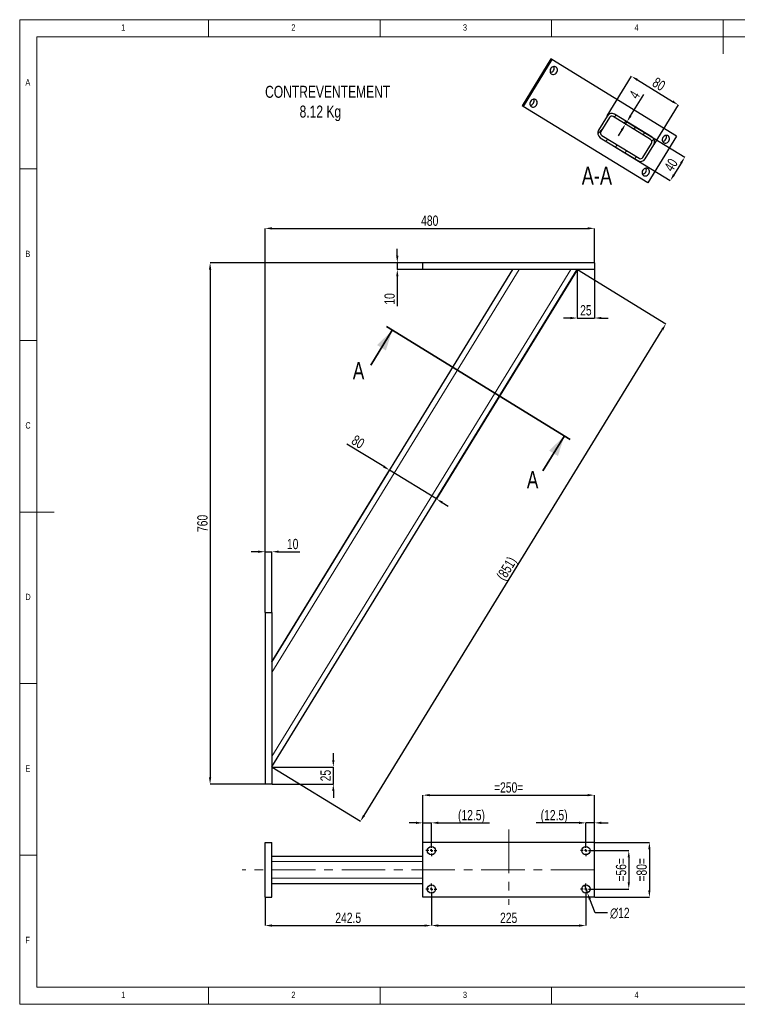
# Model space of a CAD drawing. Header units: millimetres. Extents: x 5 to 415, y 5 to 292.
# Tile 1 of 2: x 5 to 214, y 5 to 292. Entities that reach past the tile are written whole.
import ezdxf

# ---------------------------------------------------------------- set-up
doc = ezdxf.new("R2010")
doc.units = ezdxf.units.MM
doc.header["$PDSIZE"] = -1
doc.linetypes.add('CENTERX2', pattern=[20.32, 12.7, -2.54, 2.54, -2.54])
for name, color, linetype in [('COTES', 1, 'Continuous'), ('NOTES', 6, 'Continuous'), ('TRAIT-FINS', 9, 'Continuous'), ('TRAIT-MIXTES', 3, 'CENTERX2')]:
    doc.layers.add(name, color=color, linetype=linetype)
doc.layers.add('TRAIT-FORT', color=4, linetype='Continuous', lineweight=25)
doc.styles.add('SLDTEXTSTYLE0', font='TXT', dxfattribs={"width": 0.75})
doc.dimstyles.new('SLDDIMSTYLE0', dxfattribs={"dimtxt": 3, "dimasz": 2, "dimexe": 0, "dimexo": 0.0625, "dimgap": 0.75, "dimtad": 1, "dimlfac": 5, "dimrnd": 1e-09, "dimzin": 12, "dimdsep": 46, "dimtxsty": 'SLDTEXTSTYLE0', "dimsah": 1, "dimcen": 0.09, "dimadec": 0, "dimazin": 3, "dimtfac": 1, "dimtmove": 0, "dimatfit": 0, "dimfxl": 1, "dimfrac": 2, "dimtolj": 1, "dimtzin": 12, "dimarcsym": 0})
doc.dimstyles.new('SLDDIMSTYLE1', dxfattribs={"dimtxt": 3, "dimasz": 2, "dimexe": 0, "dimexo": 0.0625, "dimgap": 0.75, "dimtad": 1, "dimlfac": 5, "dimrnd": 1e-09, "dimzin": 12, "dimdsep": 46, "dimtxsty": 'SLDTEXTSTYLE0', "dimsah": 1, "dimcen": 0.09, "dimadec": 0, "dimazin": 3, "dimtfac": 1, "dimtofl": 0, "dimtmove": 0, "dimatfit": 3, "dimfxl": 1, "dimfrac": 2, "dimtolj": 1, "dimtzin": 12, "dimarcsym": 0})
doc.dimstyles.new('SLDDIMSTYLE2', dxfattribs={"dimtxt": 3, "dimasz": 2, "dimexe": 0, "dimexo": 0.0625, "dimgap": 0.75, "dimtad": 1, "dimdec": 0, "dimlfac": 5, "dimrnd": 1e-09, "dimzin": 12, "dimdsep": 46, "dimtxsty": 'SLDTEXTSTYLE0', "dimsah": 1, "dimcen": 0.09, "dimadec": 0, "dimazin": 3, "dimtfac": 1, "dimtdec": 0, "dimtofl": 0, "dimtmove": 0, "dimatfit": 3, "dimfxl": 1, "dimfrac": 2, "dimtolj": 1, "dimtzin": 12, "dimarcsym": 0})
doc.dimstyles.new('SLDDIMSTYLE3', dxfattribs={"dimtxt": 3, "dimasz": 2, "dimexe": 0, "dimexo": 0.0625, "dimgap": 0.75, "dimtad": 1, "dimdec": 0, "dimlfac": 5, "dimrnd": 1e-09, "dimzin": 12, "dimdsep": 46, "dimtxsty": 'SLDTEXTSTYLE0', "dimsah": 1, "dimcen": 0.09, "dimadec": 0, "dimazin": 3, "dimtfac": 1, "dimtdec": 0, "dimtmove": 0, "dimatfit": 0, "dimfxl": 1, "dimfrac": 2, "dimtolj": 1, "dimtzin": 12, "dimarcsym": 0})
doc.dimstyles.new('SLDDIMSTYLE4', dxfattribs={"dimtxt": 3, "dimasz": 2, "dimexe": 0, "dimexo": 0.0625, "dimgap": 0.75, "dimtad": 0, "dimtih": 1, "dimtoh": 1, "dimlfac": 5, "dimrnd": 1e-09, "dimzin": 12, "dimdsep": 46, "dimtxsty": 'SLDTEXTSTYLE0', "dimblk1": 'NONE', "dimsah": 1, "dimcen": 0, "dimadec": 0, "dimazin": 3, "dimtfac": 1, "dimtmove": 0, "dimatfit": 3, "dimldrblk": 'NONE', "dimfxl": 1, "dimfrac": 2, "dimtolj": 1, "dimtzin": 12, "dimarcsym": 0})

# ---------------------------------------------------------------- blocks, each defined once
blk = doc.blocks.new('_D')
at = {"layer": 'COTES', "color": 0, "lineweight": -2, "transparency": 16777216}
for p, q in [((74.48, 136.92), (72.48, 136.92)), ((76.48, 119.24), (76.48, 136.92)), ((76.48, 136.92), (78.48, 136.92)), ((78.48, 119.24), (78.48, 136.92)), ((80.48, 136.92), (86.61, 136.92))]:
    blk.add_line(p, q, dxfattribs=at)
at = {"layer": 'COTES', "color": 0, "transparency": 16777216}
for points in [[(74.48, 137.26), (74.48, 136.59), (76.48, 136.92)], [(80.48, 137.26), (80.48, 136.59), (78.48, 136.92)]]:
    blk.add_solid(points, dxfattribs=at)
at = {"layer": 'Defpoints', "color": 0, "transparency": 16777216}
for p in [(78.48, 136.92), (76.48, 119.17), (78.48, 119.17)]:
    blk.add_point(p, dxfattribs=at)
at = {"layer": 'COTES', "color": 0, "transparency": 16777216, "insert": (84.54, 140.67), "char_height": 3, "attachment_point": 2, "style": 'SLDTEXTSTYLE0'}
blk.add_mtext('\\A1;10', dxfattribs=at)
blk = doc.blocks.new('_D_1')
at = {"layer": 'COTES', "color": 0, "lineweight": -2, "transparency": 16777216}
for p, q in [((115.03, 223.17), (115.03, 225.17)), ((122.42, 221.17), (115.03, 221.17)), ((115.03, 221.17), (115.03, 219.17)), ((122.42, 219.17), (115.03, 219.17)), ((115.03, 217.17), (115.03, 208.54))]:
    blk.add_line(p, q, dxfattribs=at)
at = {"layer": 'COTES', "color": 0, "transparency": 16777216}
for points in [[(114.69, 223.17), (115.36, 223.17), (115.03, 221.17)], [(114.69, 217.17), (115.36, 217.17), (115.03, 219.17)]]:
    blk.add_solid(points, dxfattribs=at)
at = {"layer": 'Defpoints', "color": 0, "transparency": 16777216}
for p in [(122.48, 221.17), (115.03, 219.17), (122.48, 219.17)]:
    blk.add_point(p, dxfattribs=at)
at = {"layer": 'COTES', "color": 0, "transparency": 16777216, "insert": (111.28, 210.61), "char_height": 3, "attachment_point": 2, "rotation": 90, "style": 'SLDTEXTSTYLE0'}
blk.add_mtext('\\A1;10', dxfattribs=at)
blk = doc.blocks.new('_D_2')
at = {"layer": 'COTES', "color": 0, "lineweight": -2, "transparency": 16777216}
for p, q in [((76.48, 119.24), (76.48, 231.17)), ((78.48, 231.17), (170.48, 231.17)), ((172.48, 221.24), (172.48, 231.17))]:
    blk.add_line(p, q, dxfattribs=at)
at = {"layer": 'COTES', "color": 0, "transparency": 16777216}
for points in [[(78.48, 231.51), (78.48, 230.84), (76.48, 231.17)], [(170.48, 231.51), (170.48, 230.84), (172.48, 231.17)]]:
    blk.add_solid(points, dxfattribs=at)
at = {"layer": 'Defpoints', "color": 0, "transparency": 16777216}
for p in [(172.48, 231.17), (172.48, 221.17), (76.48, 119.17)]:
    blk.add_point(p, dxfattribs=at)
at = {"layer": 'COTES', "color": 0, "transparency": 16777216, "insert": (124.48, 234.92), "char_height": 3, "attachment_point": 2, "style": 'SLDTEXTSTYLE0'}
blk.add_mtext('\\A1;480', dxfattribs=at)
blk = doc.blocks.new('_D_3')
at = {"layer": 'COTES', "color": 0, "lineweight": -2, "transparency": 16777216}
for p, q in [((122.42, 221.17), (60.48, 221.17)), ((60.48, 219.17), (60.48, 71.17)), ((76.42, 69.17), (60.48, 69.17))]:
    blk.add_line(p, q, dxfattribs=at)
at = {"layer": 'COTES', "color": 0, "transparency": 16777216}
for points in [[(60.15, 219.17), (60.81, 219.17), (60.48, 221.17)], [(60.15, 71.17), (60.81, 71.17), (60.48, 69.17)]]:
    blk.add_solid(points, dxfattribs=at)
at = {"layer": 'Defpoints', "color": 0, "transparency": 16777216}
for p in [(122.48, 221.17), (60.48, 69.17), (76.48, 69.17)]:
    blk.add_point(p, dxfattribs=at)
at = {"layer": 'COTES', "color": 0, "transparency": 16777216, "insert": (56.73, 145.17), "char_height": 3, "attachment_point": 2, "rotation": 90, "style": 'SLDTEXTSTYLE0'}
blk.add_mtext('\\A1;760', dxfattribs=at)
blk = doc.blocks.new('_D_4')
at = {"layer": 'COTES', "color": 0, "lineweight": -2, "transparency": 16777216}
for p, q in [((167.53, 219.14), (193.28, 203.34)), ((105.33, 60.04), (192.23, 201.64)), ((78.53, 74.14), (104.28, 58.34))]:
    blk.add_line(p, q, dxfattribs=at)
at = {"layer": 'COTES', "color": 0, "transparency": 16777216}
for points in [[(191.95, 201.81), (192.52, 201.46), (193.28, 203.34)], [(105.04, 60.22), (105.61, 59.87), (104.28, 58.34)]]:
    blk.add_solid(points, dxfattribs=at)
at = {"layer": 'Defpoints', "color": 0, "transparency": 16777216}
for p in [(167.48, 219.17), (193.28, 203.34), (78.48, 74.17)]:
    blk.add_point(p, dxfattribs=at)
at = {"layer": 'COTES', "color": 0, "transparency": 16777216, "insert": (145.58, 132.8), "char_height": 3, "attachment_point": 2, "rotation": 58.4587, "style": 'SLDTEXTSTYLE0'}
blk.add_mtext('\\A1;(851)', dxfattribs=at)
blk = doc.blocks.new('_D_5')
at = {"layer": 'COTES', "color": 0, "lineweight": -2, "transparency": 16777216}
for p, q in [((167.48, 219.11), (167.48, 205.04)), ((172.48, 219.11), (172.48, 205.04)), ((165.48, 205.04), (163.48, 205.04)), ((167.48, 205.04), (172.48, 205.04)), ((174.48, 205.04), (176.48, 205.04))]:
    blk.add_line(p, q, dxfattribs=at)
at = {"layer": 'COTES', "color": 0, "transparency": 16777216}
for points in [[(165.48, 205.37), (165.48, 204.7), (167.48, 205.04)], [(174.48, 205.37), (174.48, 204.7), (172.48, 205.04)]]:
    blk.add_solid(points, dxfattribs=at)
at = {"layer": 'Defpoints', "color": 0, "transparency": 16777216}
for p in [(167.48, 219.17), (172.48, 219.17), (172.48, 205.04)]:
    blk.add_point(p, dxfattribs=at)
at = {"layer": 'COTES', "color": 0, "transparency": 16777216, "insert": (169.98, 208.79), "char_height": 3, "attachment_point": 2, "style": 'SLDTEXTSTYLE0'}
blk.add_mtext('\\A1;25', dxfattribs=at)
blk = doc.blocks.new('_D_6')
at = {"layer": 'COTES', "color": 0, "lineweight": -2, "transparency": 16777216}
for p, q in [((96.39, 76.17), (96.39, 78.17)), ((78.54, 74.17), (96.39, 74.17)), ((96.39, 69.17), (96.39, 74.17)), ((78.54, 69.17), (96.39, 69.17)), ((96.39, 67.17), (96.39, 65.17))]:
    blk.add_line(p, q, dxfattribs=at)
at = {"layer": 'COTES', "color": 0, "transparency": 16777216}
for points in [[(96.05, 76.17), (96.72, 76.17), (96.39, 74.17)], [(96.05, 67.17), (96.72, 67.17), (96.39, 69.17)]]:
    blk.add_solid(points, dxfattribs=at)
at = {"layer": 'Defpoints', "color": 0, "transparency": 16777216}
for p in [(78.48, 74.17), (96.39, 74.17), (78.48, 69.17)]:
    blk.add_point(p, dxfattribs=at)
at = {"layer": 'COTES', "color": 0, "transparency": 16777216, "insert": (92.64, 71.67), "char_height": 3, "attachment_point": 2, "rotation": 90, "style": 'SLDTEXTSTYLE0'}
blk.add_mtext('\\A1;25', dxfattribs=at)
blk = doc.blocks.new('_D_7')
at = {"layer": 'COTES', "color": 0, "lineweight": -2, "transparency": 16777216}
for p, q in [((167.45, 219.12), (126.44, 152.31)), ((111.1, 161.72), (100.35, 168.32)), ((78.51, 104.81), (112.8, 160.68)), ((126.44, 152.31), (112.8, 160.68)), ((128.14, 151.26), (129.85, 150.21))]:
    blk.add_line(p, q, dxfattribs=at)
at = {"layer": 'COTES', "color": 0, "transparency": 16777216}
for points in [[(111.27, 162.01), (110.92, 161.44), (112.8, 160.68)], [(128.32, 151.54), (127.97, 150.97), (126.44, 152.31)]]:
    blk.add_solid(points, dxfattribs=at)
at = {"layer": 'Defpoints', "color": 0, "transparency": 16777216}
for p in [(167.48, 219.17), (112.8, 160.68), (78.48, 104.76)]:
    blk.add_point(p, dxfattribs=at)
at = {"layer": 'COTES', "color": 0, "transparency": 16777216, "insert": (104.39, 170.24), "char_height": 3, "attachment_point": 2, "rotation": 328.4587, "style": 'SLDTEXTSTYLE0'}
blk.add_mtext('\\A1;80', dxfattribs=at)
blk = doc.blocks.new('_D_17')
at = {"layer": 'COTES', "color": 0, "lineweight": -2, "transparency": 16777216}
for p, q in [((76.48, 36.14), (76.48, 27.95)), ((124.98, 36.94), (124.98, 27.95)), ((78.48, 27.95), (122.98, 27.95))]:
    blk.add_line(p, q, dxfattribs=at)
at = {"layer": 'COTES', "color": 0, "transparency": 16777216}
for points in [[(78.48, 28.29), (78.48, 27.62), (76.48, 27.95)], [(122.98, 28.29), (122.98, 27.62), (124.98, 27.95)]]:
    blk.add_solid(points, dxfattribs=at)
at = {"layer": 'Defpoints', "color": 0, "transparency": 16777216}
for p in [(76.48, 36.2), (124.98, 37), (124.98, 27.95)]:
    blk.add_point(p, dxfattribs=at)
at = {"layer": 'COTES', "color": 0, "transparency": 16777216, "insert": (100.73, 31.7), "char_height": 3, "attachment_point": 2, "style": 'SLDTEXTSTYLE0'}
blk.add_mtext('\\A1;242.5', dxfattribs=at)
blk = doc.blocks.new('_D_18')
at = {"layer": 'COTES', "color": 0, "lineweight": -2, "transparency": 16777216}
for p, q in [((124.98, 36.94), (124.98, 27.95)), ((169.98, 36.94), (169.98, 27.95)), ((126.98, 27.95), (167.98, 27.95))]:
    blk.add_line(p, q, dxfattribs=at)
at = {"layer": 'COTES', "color": 0, "transparency": 16777216}
for points in [[(126.98, 28.29), (126.98, 27.62), (124.98, 27.95)], [(167.98, 28.29), (167.98, 27.62), (169.98, 27.95)]]:
    blk.add_solid(points, dxfattribs=at)
at = {"layer": 'Defpoints', "color": 0, "transparency": 16777216}
for p in [(124.98, 37), (169.98, 37), (169.98, 27.95)]:
    blk.add_point(p, dxfattribs=at)
at = {"layer": 'COTES', "color": 0, "transparency": 16777216, "insert": (147.48, 31.7), "char_height": 3, "attachment_point": 2, "style": 'SLDTEXTSTYLE0'}
blk.add_mtext('\\A1;225', dxfattribs=at)
blk = doc.blocks.new('_D_19')
at = {"layer": 'COTES', "color": 0, "lineweight": -2, "transparency": 16777216}
for p, q in [((122.48, 52.27), (122.48, 65.96)), ((124.48, 65.96), (170.48, 65.96)), ((172.48, 52.27), (172.48, 65.96))]:
    blk.add_line(p, q, dxfattribs=at)
at = {"layer": 'COTES', "color": 0, "transparency": 16777216}
for points in [[(124.48, 66.3), (124.48, 65.63), (122.48, 65.96)], [(170.48, 66.3), (170.48, 65.63), (172.48, 65.96)]]:
    blk.add_solid(points, dxfattribs=at)
at = {"layer": 'Defpoints', "color": 0, "transparency": 16777216}
for p in [(172.48, 65.96), (122.48, 52.2), (172.48, 52.2)]:
    blk.add_point(p, dxfattribs=at)
at = {"layer": 'COTES', "color": 0, "transparency": 16777216, "insert": (147.48, 69.71), "char_height": 3, "attachment_point": 2, "style": 'SLDTEXTSTYLE0'}
blk.add_mtext('\\A1;=250=', dxfattribs=at)
blk = doc.blocks.new('_D_20')
at = {"layer": 'COTES', "color": 0, "lineweight": -2, "transparency": 16777216}
for p, q in [((171.64, 49.8), (182.48, 49.8)), ((182.48, 47.8), (182.48, 40.6)), ((171.64, 38.6), (182.48, 38.6))]:
    blk.add_line(p, q, dxfattribs=at)
at = {"layer": 'COTES', "color": 0, "transparency": 16777216}
for points in [[(182.15, 47.8), (182.81, 47.8), (182.48, 49.8)], [(182.15, 40.6), (182.81, 40.6), (182.48, 38.6)]]:
    blk.add_solid(points, dxfattribs=at)
at = {"layer": 'Defpoints', "color": 0, "transparency": 16777216}
for p in [(171.58, 49.8), (171.58, 38.6), (182.48, 38.6)]:
    blk.add_point(p, dxfattribs=at)
at = {"layer": 'COTES', "color": 0, "transparency": 16777216, "insert": (178.73, 44.2), "char_height": 3, "attachment_point": 2, "rotation": 90, "style": 'SLDTEXTSTYLE0'}
blk.add_mtext('\\A1;=56=', dxfattribs=at)
blk = doc.blocks.new('_D_21')
at = {"layer": 'COTES', "color": 0, "lineweight": -2, "transparency": 16777216}
for p, q in [((172.54, 52.2), (188.48, 52.2)), ((188.48, 50.2), (188.48, 38.2)), ((172.54, 36.2), (188.48, 36.2))]:
    blk.add_line(p, q, dxfattribs=at)
at = {"layer": 'COTES', "color": 0, "transparency": 16777216}
for points in [[(188.15, 50.2), (188.81, 50.2), (188.48, 52.2)], [(188.15, 38.2), (188.81, 38.2), (188.48, 36.2)]]:
    blk.add_solid(points, dxfattribs=at)
at = {"layer": 'Defpoints', "color": 0, "transparency": 16777216}
for p in [(172.48, 52.2), (172.48, 36.2), (188.48, 36.2)]:
    blk.add_point(p, dxfattribs=at)
at = {"layer": 'COTES', "color": 0, "transparency": 16777216, "insert": (184.73, 44.2), "char_height": 3, "attachment_point": 2, "rotation": 90, "style": 'SLDTEXTSTYLE0'}
blk.add_mtext('\\A1;=80=', dxfattribs=at)
blk = doc.blocks.new('_D_22')
at = {"layer": 'COTES', "color": 0, "lineweight": -2, "transparency": 16777216}
for p, q in [((169.55, 39.72), (170.41, 37.48)), ((172.66, 31.64), (171.13, 35.62)), ((176.29, 31.64), (172.66, 31.64))]:
    blk.add_line(p, q, dxfattribs=at)
at = {"layer": 'COTES', "color": 0, "transparency": 16777216}
blk.add_solid([(171.44, 35.74), (170.82, 35.5), (170.41, 37.48)], dxfattribs=at)
at = {"layer": 'Defpoints', "color": 0, "transparency": 16777216}
for p in [(169.55, 39.72), (170.41, 37.48)]:
    blk.add_point(p, dxfattribs=at)
at = {"layer": 'COTES', "color": 0, "transparency": 16777216, "insert": (177.04, 33.14), "char_height": 3, "attachment_point": 1, "style": 'SLDTEXTSTYLE0'}
blk.add_mtext('\\A1;∅12', dxfattribs=at)
blk = doc.blocks.new('_None')
blk = doc.blocks.new('_D_23')
at = {"layer": 'COTES', "color": 0, "lineweight": -2, "transparency": 16777216}
for p, q in [((167.98, 57.89), (155.48, 57.89)), ((169.98, 51.47), (169.98, 57.89)), ((172.48, 57.89), (169.98, 57.89)), ((172.48, 52.27), (172.48, 57.89)), ((174.48, 57.89), (176.48, 57.89))]:
    blk.add_line(p, q, dxfattribs=at)
at = {"layer": 'COTES', "color": 0, "transparency": 16777216}
for points in [[(167.98, 58.23), (167.98, 57.56), (169.98, 57.89)], [(174.48, 58.23), (174.48, 57.56), (172.48, 57.89)]]:
    blk.add_solid(points, dxfattribs=at)
at = {"layer": 'Defpoints', "color": 0, "transparency": 16777216}
for p in [(172.48, 57.89), (172.48, 52.2), (169.98, 51.4)]:
    blk.add_point(p, dxfattribs=at)
at = {"layer": 'COTES', "color": 0, "transparency": 16777216, "insert": (160.73, 61.64), "char_height": 3, "attachment_point": 2, "style": 'SLDTEXTSTYLE0'}
blk.add_mtext('\\A1;(12.5)', dxfattribs=at)
blk = doc.blocks.new('_D_24')
at = {"layer": 'COTES', "color": 0, "lineweight": -2, "transparency": 16777216}
for p, q in [((120.48, 57.89), (118.48, 57.89)), ((122.48, 52.27), (122.48, 57.89)), ((122.48, 57.89), (124.98, 57.89)), ((124.98, 51.47), (124.98, 57.89)), ((126.98, 57.89), (141.89, 57.89))]:
    blk.add_line(p, q, dxfattribs=at)
at = {"layer": 'COTES', "color": 0, "transparency": 16777216}
for points in [[(120.48, 58.23), (120.48, 57.56), (122.48, 57.89)], [(126.98, 58.23), (126.98, 57.56), (124.98, 57.89)]]:
    blk.add_solid(points, dxfattribs=at)
at = {"layer": 'Defpoints', "color": 0, "transparency": 16777216}
for p in [(122.48, 57.89), (122.48, 52.2), (124.98, 51.4)]:
    blk.add_point(p, dxfattribs=at)
at = {"layer": 'COTES', "color": 0, "transparency": 16777216, "insert": (136.64, 61.64), "char_height": 3, "attachment_point": 2, "style": 'SLDTEXTSTYLE0'}
blk.add_mtext('\\A1;(12.5)', dxfattribs=at)
blk = doc.blocks.new('SW_CENTERMARKSYMBOL_4')
at = {"layer": 'TRAIT-MIXTES', "color": 0}
for p, q in [((-0.8, 0), (-1.6, 0)), ((0, 0), (-0.4, 0)), ((0, 0.8), (0, 1.6)), ((0, 0), (0, 0.4)), ((0, 0), (0, -0.4)), ((0, 0), (0.4, 0)), ((0.8, 0), (1.6, 0)), ((0, -0.8), (0, -1.6))]:
    blk.add_line(p, q, dxfattribs=at)
blk = doc.blocks.new('SW_CENTERMARKSYMBOL_5')
at = {"layer": 'TRAIT-MIXTES', "color": 0}
for p, q in [((-0.8, 0), (-1.6, 0)), ((0, 0), (-0.4, 0)), ((0, 0.8), (0, 1.6)), ((0, 0), (0, 0.4)), ((0, 0), (0, -0.4)), ((0, 0), (0.4, 0)), ((0.8, 0), (1.6, 0)), ((0, -0.8), (0, -1.6))]:
    blk.add_line(p, q, dxfattribs=at)
blk = doc.blocks.new('SW_CENTERMARKSYMBOL_6')
at = {"layer": 'TRAIT-MIXTES', "color": 0}
for p, q in [((-0.8, 0), (-1.6, 0)), ((0, 0), (-0.4, 0)), ((0, 0.8), (0, 1.6)), ((0, 0), (0, 0.4)), ((0, 0), (0, -0.4)), ((0, 0), (0.4, 0)), ((0.8, 0), (1.6, 0)), ((0, -0.8), (0, -1.6))]:
    blk.add_line(p, q, dxfattribs=at)
blk = doc.blocks.new('SW_CENTERMARKSYMBOL_7')
at = {"layer": 'TRAIT-MIXTES', "color": 0}
for p, q in [((-0.8, 0), (-1.6, 0)), ((0, 0), (-0.4, 0)), ((0, 0.8), (0, 1.6)), ((0, 0), (0, 0.4)), ((0, 0), (0, -0.4)), ((0, 0), (0.4, 0)), ((0.8, 0), (1.6, 0)), ((0, -0.8), (0, -1.6))]:
    blk.add_line(p, q, dxfattribs=at)
blk = doc.blocks.new('_D_25')
at = {"layer": 'COTES', "color": 0, "lineweight": -2, "transparency": 16777216}
for p, q in [((182.06, 262.15), (198.77, 251.9)), ((177.87, 255.33), (194.58, 245.08)), ((197.72, 250.19), (195.63, 246.78))]:
    blk.add_line(p, q, dxfattribs=at)
at = {"layer": 'COTES', "color": 0, "transparency": 16777216}
for points in [[(197.44, 250.37), (198, 250.02), (198.77, 251.9)], [(195.34, 246.96), (195.91, 246.61), (194.58, 245.08)]]:
    blk.add_solid(points, dxfattribs=at)
at = {"layer": 'Defpoints', "color": 0, "transparency": 16777216}
for p in [(182.01, 262.18), (177.82, 255.37), (194.58, 245.08)]:
    blk.add_point(p, dxfattribs=at)
at = {"layer": 'COTES', "color": 0, "transparency": 16777216, "insert": (193.48, 250.45), "char_height": 3, "attachment_point": 2, "rotation": 58.4587, "style": 'SLDTEXTSTYLE0'}
blk.add_mtext('\\A1;40', dxfattribs=at)
blk = doc.blocks.new('_D_26')
at = {"layer": 'COTES', "color": 0, "lineweight": -2, "transparency": 16777216}
for p, q in [((182.97, 263.94), (186.83, 270.22)), ((181.51, 261.55), (181.93, 262.23)), ((181.61, 261.49), (181.51, 261.55)), ((182.03, 262.17), (181.93, 262.23)), ((180.46, 259.85), (179.42, 258.14))]:
    blk.add_line(p, q, dxfattribs=at)
at = {"layer": 'COTES', "color": 0, "transparency": 16777216}
for points in [[(182.69, 264.11), (183.26, 263.76), (181.93, 262.23)], [(180.18, 260.02), (180.75, 259.67), (181.51, 261.55)]]:
    blk.add_solid(points, dxfattribs=at)
at = {"layer": 'Defpoints', "color": 0, "transparency": 16777216}
for p in [(181.66, 261.46), (181.93, 262.23), (182.08, 262.14)]:
    blk.add_point(p, dxfattribs=at)
at = {"layer": 'COTES', "color": 0, "transparency": 16777216, "insert": (182.85, 270.9), "char_height": 3, "attachment_point": 2, "rotation": 58.4587, "style": 'SLDTEXTSTYLE0'}
blk.add_mtext('\\A1;4', dxfattribs=at)
blk = doc.blocks.new('_D_27')
at = {"layer": 'COTES', "color": 0, "lineweight": -2, "transparency": 16777216}
for p, q in [((176.19, 263.95), (183.28, 275.51)), ((184.99, 274.46), (195.22, 268.18)), ((189.83, 255.58), (196.92, 267.14))]:
    blk.add_line(p, q, dxfattribs=at)
at = {"layer": 'COTES', "color": 0, "transparency": 16777216}
for points in [[(185.16, 274.74), (184.81, 274.18), (183.28, 275.51)], [(195.39, 268.47), (195.04, 267.9), (196.92, 267.14)]]:
    blk.add_solid(points, dxfattribs=at)
at = {"layer": 'Defpoints', "color": 0, "transparency": 16777216}
for p in [(196.92, 267.14), (176.16, 263.9), (189.79, 255.53)]:
    blk.add_point(p, dxfattribs=at)
at = {"layer": 'COTES', "color": 0, "transparency": 16777216, "insert": (192.06, 274.52), "char_height": 3, "attachment_point": 2, "rotation": 328.4587, "style": 'SLDTEXTSTYLE0'}
blk.add_mtext('\\A1;80', dxfattribs=at)

msp = doc.modelspace()

# ---------------------------------------------------------------- hatches: boundary and pattern name
at = {"layer": 'TRAIT-FINS'}
h = msp.add_hatch(dxfattribs=at)
h.set_pattern_fill('ANSI31', color=256, angle=3e-322, style=0)
edge = h.paths.add_edge_path(flags=0)
edge.add_arc((188.4295, 256.3631), 1.6, 328.458685, 418.458685)
edge.add_line((189.2665, 257.7268), (178.3576, 264.4226))
edge.add_arc((177.5206, 263.059), 1.6, 58.458685, 148.458685)
edge.add_line((176.157, 263.896), (173.646, 259.8051))
edge.add_arc((175.0096, 258.9681), 1.6, 148.458685, 238.458685)
edge.add_line((174.1727, 257.6045), (185.0816, 250.9086))
edge.add_arc((185.9186, 252.2723), 1.6, 238.458685, 328.458685)
edge.add_line((187.2822, 251.4353), (189.7932, 255.5262))
edge = h.paths.add_edge_path(flags=0)
edge.add_arc((177.5206, 263.059), 0.8, 58.458685, 148.458685, ccw=False)
edge.add_line((177.9391, 263.7408), (188.848, 257.0449))
edge.add_arc((188.4295, 256.3631), 0.8, -31.541315, 58.458685, ccw=False)
edge.add_line((189.1114, 255.9446), (186.6004, 251.8538))
edge.add_arc((185.9186, 252.2723), 0.8, 238.458685, 328.458685, ccw=False)
edge.add_line((185.5001, 251.5905), (174.5911, 258.2863))
edge.add_arc((175.0096, 258.9681), 0.8, 148.458685, 238.458685, ccw=False)
edge.add_line((174.3278, 259.3866), (176.8388, 263.4775))

# ---------------------------------------------------------------- linework, layer by layer
at = {"lineweight": 18}
for p, q in [((415, 292), (5, 292)), ((5, 292), (5, 5)), ((60, 287), (60, 292)), ((110, 292), (110, 287)), ((160, 287), (160, 292)), ((210, 292), (210, 282)), ((410, 287), (10, 287)), ((10, 287), (10, 10)), ((10, 248.5), (5, 248.5)), ((5, 198.5), (10, 198.5)), ((5, 148.5), (15, 148.5)), ((5, 98.5), (10, 98.5)), ((10, 48.5), (5, 48.5)), ((10, 10), (410, 10)), ((60, 5), (60, 10)), ((110, 10), (110, 5)), ((160, 5), (160, 10)), ((5, 5), (415, 5))]:
    msp.add_line(p, q, dxfattribs=at)
at = {"lineweight": 35}
for p, q in [((107.2826, 191.2561), (113.56, 201.4832)), ((111.8554, 202.5294), (165.4075, 169.6596)), ((157.4256, 160.4786), (163.703, 170.7058))]:
    msp.add_line(p, q, dxfattribs=at)
for points in [[(113.56, 201.4832), (109.1429, 197.1543), (111.6997, 195.585)], [(163.703, 170.7058), (159.2859, 166.3769), (161.8427, 164.8075)]]:
    msp.add_solid(points, dxfattribs=at)
at = {"layer": 'TRAIT-FINS', "lineweight": 18}
for p, q in [((78.481, 101.7024), (150.5848, 219.1749)), ((78.481, 77.2335), (165.6037, 219.1749)), ((78.481, 46.6042), (122.481, 46.6042)), ((78.481, 41.8042), (122.481, 41.8042))]:
    msp.add_line(p, q, dxfattribs=at)
at = {"layer": 'TRAIT-FORT', "lineweight": 25}
for p, q in [((159.7399, 280.5434), (151.3701, 266.9072)), ((160.0367, 280.3612), (151.6669, 266.725)), ((160.0367, 280.3612), (159.7399, 280.5434)), ((196.3544, 258.0697), (160.0367, 280.3612)), ((151.6669, 266.725), (151.3701, 266.9072)), ((187.9846, 244.4335), (151.6669, 266.725)), ((189.2665, 257.7268), (178.3576, 264.4226)), ((176.157, 263.896), (173.646, 259.8051)), ((176.8388, 263.4775), (174.3278, 259.3866)), ((188.848, 257.0449), (177.9391, 263.7408)), ((174.1727, 257.6045), (185.0816, 250.9086)), ((174.5911, 258.2863), (185.5001, 251.5905)), ((186.6004, 251.8538), (189.1114, 255.9446)), ((187.2822, 251.4353), (189.7932, 255.5262)), ((196.3544, 258.0697), (187.9846, 244.4335)), ((122.481, 219.1749), (122.481, 221.1749)), ((172.481, 221.1749), (122.481, 221.1749)), ((172.481, 221.1749), (172.481, 219.1749)), ((78.481, 104.761), (148.7075, 219.1749)), ((78.481, 74.1749), (167.481, 219.1749)), ((172.481, 219.1749), (122.481, 219.1749)), ((76.481, 119.1749), (78.481, 119.1749)), ((76.481, 119.1749), (76.481, 69.1749)), ((78.481, 119.1749), (78.481, 69.1749)), ((78.481, 69.1749), (76.481, 69.1749)), ((76.481, 52.2042), (78.481, 52.2042)), ((76.481, 36.2042), (76.481, 52.2042)), ((78.481, 36.2042), (78.481, 52.2042)), ((122.481, 36.2042), (122.481, 52.2042)), ((172.481, 52.2042), (122.481, 52.2042)), ((172.481, 36.2042), (172.481, 52.2042)), ((78.481, 48.2042), (122.481, 48.2042)), ((78.481, 40.2042), (122.481, 40.2042)), ((76.481, 36.2042), (78.481, 36.2042)), ((172.481, 36.2042), (122.481, 36.2042))]:
    msp.add_line(p, q, dxfattribs=at)
at = {"layer": 'TRAIT-FORT', "lineweight": 25, "flags": 128}
for points in [[(161.4688, 276.6662), (161.5937, 276.9265), (161.6607, 277.2027), (161.6658, 277.4789), (161.6089, 277.7389), (161.4932, 277.9677), (161.3254, 278.1519), (161.1152, 278.2809), (160.875, 278.3471), (160.6186, 278.3468), (160.361, 278.2798), (160.1171, 278.1502), (159.9011, 277.9654), (159.7255, 277.7362), (159.6006, 277.4759), (159.5336, 277.1996), (159.5285, 276.9234), (159.5854, 276.6634), (159.7011, 276.4346), (159.8689, 276.2504), (160.0791, 276.1214), (160.3193, 276.0552), (160.5757, 276.0556), (160.8333, 276.1225), (161.0772, 276.2522), (161.2932, 276.437), (161.4688, 276.6662)], [(155.6099, 267.1208), (155.7348, 267.3811), (155.8018, 267.6574), (155.807, 267.9336), (155.75, 268.1936), (155.6343, 268.4224), (155.4665, 268.6066), (155.2564, 268.7356), (155.0161, 268.8018), (154.7598, 268.8014), (154.5021, 268.7345), (154.2582, 268.6048), (154.0422, 268.42), (153.8667, 268.1908), (153.7418, 267.9305), (153.6748, 267.6543), (153.6696, 267.3781), (153.7265, 267.1181), (153.8423, 266.8893), (154.0101, 266.7051), (154.2202, 266.5761), (154.4604, 266.5099), (154.7168, 266.5102), (154.9744, 266.5772), (155.2183, 266.7068), (155.4343, 266.8916), (155.6099, 267.1208)], [(194.1546, 256.6038), (194.2795, 256.8641), (194.3465, 257.1404), (194.3517, 257.4166), (194.2948, 257.6766), (194.179, 257.9054), (194.0112, 258.0896), (193.8011, 258.2186), (193.5609, 258.2848), (193.3045, 258.2844), (193.0469, 258.2175), (192.803, 258.0878), (192.5869, 257.903), (192.4114, 257.6738), (192.2865, 257.4135), (192.2195, 257.1373), (192.2143, 256.8611), (192.2713, 256.6011), (192.387, 256.3723), (192.5548, 256.188), (192.7649, 256.0591), (193.0051, 255.9928), (193.2615, 255.9932), (193.5192, 256.0602), (193.7631, 256.1898), (193.9791, 256.3746), (194.1546, 256.6038)], [(188.2958, 247.0585), (188.4207, 247.3188), (188.4877, 247.595), (188.4928, 247.8712), (188.4359, 248.1312), (188.3202, 248.36), (188.1524, 248.5442), (187.9422, 248.6732), (187.702, 248.7394), (187.4456, 248.7391), (187.188, 248.6721), (186.9441, 248.5425), (186.7281, 248.3577), (186.5525, 248.1285), (186.4276, 247.8682), (186.3606, 247.5919), (186.3555, 247.3157), (186.4124, 247.0557), (186.5281, 246.8269), (186.6959, 246.6427), (186.906, 246.5137), (187.1463, 246.4475), (187.4027, 246.4479), (187.6603, 246.5148), (187.9042, 246.6445), (188.1202, 246.8293), (188.2958, 247.0585)]]:
    msp.add_lwpolyline(points, dxfattribs=at)
at = {"layer": 'TRAIT-FORT', "lineweight": 25}
for centre in [(124.981, 49.8042), (169.981, 49.8042), (124.981, 38.6042), (169.981, 38.6042)]:
    msp.add_circle(centre, 1.2, dxfattribs=at)
for centre, radius, start, end in [((159.4771, 277.8887), 1.2997, 275.954312, 20.963057), ((153.6182, 268.3433), 1.2997, 275.954312, 20.963057), ((177.5206, 263.059), 1.6, 58.458685, 148.458685), ((177.5206, 263.059), 0.8, 58.458685, 148.458685), ((175.0096, 258.9681), 1.6, 148.458685, 238.458685), ((175.0096, 258.9681), 0.8, 148.458685, 238.458685), ((188.4295, 256.3631), 0.8, 328.458685, 58.458685), ((188.4295, 256.3631), 1.6, 328.458685, 58.458685), ((192.163, 257.8263), 1.2997, 275.954312, 20.963057), ((185.9186, 252.2723), 1.6, 238.458685, 328.458685), ((185.9186, 252.2723), 0.8, 238.458685, 328.458685), ((186.3041, 248.281), 1.2997, 275.954312, 20.963057)]:
    msp.add_arc(centre, radius, start, end, dxfattribs=at)
at = {"layer": 'TRAIT-MIXTES', "lineweight": 18}
for p, q in [((147.481, 55.9432), (147.481, 34.0122)), ((172.481, 44.2042), (69.8153, 44.2042))]:
    msp.add_line(p, q, dxfattribs=at)

# ---------------------------------------------------------------- block references
at = {"layer": 'TRAIT-MIXTES'}
for name, p in [('SW_CENTERMARKSYMBOL_7', (124.981, 49.8042)), ('SW_CENTERMARKSYMBOL_5', (169.981, 49.8042)), ('SW_CENTERMARKSYMBOL_6', (124.981, 38.6042)), ('SW_CENTERMARKSYMBOL_4', (169.981, 38.6042))]:
    msp.add_blockref(name, p, dxfattribs=at)

# ---------------------------------------------------------------- texts
at = {"char_height": 5, "attachment_point": 1, "style": 'SLDTEXTSTYLE0'}
for insert in [(102.0688, 192.1866), (152.785, 160.4162)]:
    msp.add_mtext('A', dxfattribs=dict(at, insert=insert))
at = {"layer": 'NOTES', "style": 'SLDTEXTSTYLE0'}
for s, insert, char_height, attachment_point in [('1', (34.5833, 290.668), 1.8521, 1), ('2', (84.1667, 290.668), 1.8521, 1), ('3', (134.1667, 290.668), 1.8521, 1), ('4', (184.1667, 290.668), 1.8521, 1), ('A', (6.6667, 274.668), 1.8521, 1), ('CONTREVENTEMENT', (94.7364, 272.7308), 3.5, 2), ('8.12 Kg', (92.6087, 266.9738), 3.5, 2), ('A-A', (173.1946, 249.1681), 5.29167, 2), ('B', (6.6667, 224.668), 1.8521, 1), ('C', (6.6667, 174.668), 1.8521, 1), ('D', (6.6667, 124.668), 1.8521, 1), ('E', (6.6667, 74.668), 1.8521, 1), ('F', (6.6667, 24.668), 1.8521, 1), ('1', (34.5833, 8.668), 1.8521, 1), ('2', (84.1667, 8.668), 1.8521, 1), ('3', (134.1667, 8.668), 1.8521, 1), ('4', (184.1667, 8.668), 1.8521, 1)]:
    msp.add_mtext(s, dxfattribs=dict(at, insert=insert, char_height=char_height, attachment_point=attachment_point))

# ---------------------------------------------------------------- dimensions: what is measured, and where the dimension line sits
at = {"layer": 'COTES'}
for base, p1, p2, angle, dimstyle, picture, middle in [((196.9198, 267.137), (176.157, 263.896), (189.7932, 255.5262), 328.458685, 'SLDDIMSTYLE1', '_D_27', (190.1017, 271.3219)), ((181.9261, 262.2323), (181.6613, 261.4561), (182.0798, 262.1379), 58.458685, 'SLDDIMSTYLE0', '_D_26', (186.0414, 268.937)), ((194.5809, 245.0781), (182.0055, 262.1835), (177.8206, 255.3654), 58.458685, 'SLDDIMSTYLE0', '_D_25', (196.6733, 248.4871)), ((115.0275, 219.1749), (122.481, 221.1749), (122.481, 219.1749), 90, 'SLDDIMSTYLE0', '_D_1', (115.0275, 210.6051)), ((60.481, 69.1749), (122.481, 221.1749), (76.481, 69.1749), 90, 'SLDDIMSTYLE1', '_D_3', (60.481, 145.1749)), ((112.8006, 160.675), (167.481, 219.1749), (78.481, 104.761), 328.458685, 'SLDDIMSTYLE0', '_D_7', (102.4277, 167.0418)), ((96.3871, 74.1749), (78.481, 69.1749), (78.481, 74.1749), 90, 'SLDDIMSTYLE0', '_D_6', (96.3871, 71.6749)), ((124.981, 27.9517), (76.481, 36.2042), (124.981, 37.0042), 0, 'SLDDIMSTYLE1', '_D_17', (100.731, 27.9517))]:
    dim = msp.add_linear_dim(base=base, p1=p1, p2=p2, angle=angle, dimstyle=dimstyle, dxfattribs=at)
    dim.commit()
    dim.dimension.update_dxf_attribs({"geometry": picture, "text_midpoint": middle, "dimtype": 160})
for base, p1, p2, dimstyle, picture, middle in [((172.481, 231.1749), (76.481, 119.1749), (172.481, 221.1749), 'SLDDIMSTYLE1', '_D_2', (124.481, 231.1749)), ((172.481, 205.0354), (167.481, 219.1749), (172.481, 219.1749), 'SLDDIMSTYLE3', '_D_5', (169.981, 205.0354)), ((78.481, 136.924), (76.481, 119.1749), (78.481, 119.1749), 'SLDDIMSTYLE0', '_D', (84.5435, 136.924)), ((169.981, 27.9517), (124.981, 37.0042), (169.981, 37.0042), 'SLDDIMSTYLE1', '_D_18', (147.481, 27.9517))]:
    dim = msp.add_linear_dim(base=base, p1=p1, p2=p2, dimstyle=dimstyle, dxfattribs=at)
    dim.commit()
    dim.dimension.update_dxf_attribs({"geometry": picture, "text_midpoint": middle, "dimtype": 160})
for base, p1, p2, angle, text, dimstyle, picture, middle in [((193.279, 203.3403), (78.481, 74.1749), (167.481, 219.1749), 58.458685, '(<>)', 'SLDDIMSTYLE2', '_D_4', (148.779, 130.8403)), ((188.481, 36.2042), (172.481, 52.2042), (172.481, 36.2042), 90, '=<>=', 'SLDDIMSTYLE1', '_D_21', (188.481, 44.2042)), ((182.481, 38.6042), (171.581, 49.8042), (171.581, 38.6042), 90, '=<>=', 'SLDDIMSTYLE1', '_D_20', (182.481, 44.2042))]:
    dim = msp.add_linear_dim(base=base, p1=p1, p2=p2, angle=angle, text=text, dimstyle=dimstyle, dxfattribs=at)
    dim.commit()
    dim.dimension.update_dxf_attribs({"geometry": picture, "text_midpoint": middle, "dimtype": 160})
for base, p1, p2, text, dimstyle, picture, middle in [((172.481, 65.965), (122.481, 52.2042), (172.481, 52.2042), '=<>=', 'SLDDIMSTYLE1', '_D_19', (147.481, 65.965)), ((122.481, 57.8919), (124.981, 51.4042), (122.481, 52.2042), '(<>)', 'SLDDIMSTYLE0', '_D_24', (136.6439, 57.8919)), ((172.481, 57.8919), (169.981, 51.4042), (172.481, 52.2042), '(<>)', 'SLDDIMSTYLE0', '_D_23', (160.731, 57.8919))]:
    dim = msp.add_linear_dim(base=base, p1=p1, p2=p2, text=text, dimstyle=dimstyle, dxfattribs=at)
    dim.commit()
    dim.dimension.update_dxf_attribs({"geometry": picture, "text_midpoint": middle, "dimtype": 160})
dim = msp.add_diameter_dim_2p(p1=(169.5501, 39.7241), p2=(170.4119, 37.4842), dimstyle='SLDDIMSTYLE4', dxfattribs=at)
dim.commit()
dim.dimension.update_dxf_attribs({"geometry": '_D_22', "text_midpoint": (179.6671, 31.6359), "dimtype": 163})

doc.saveas('drawing.dxf')
